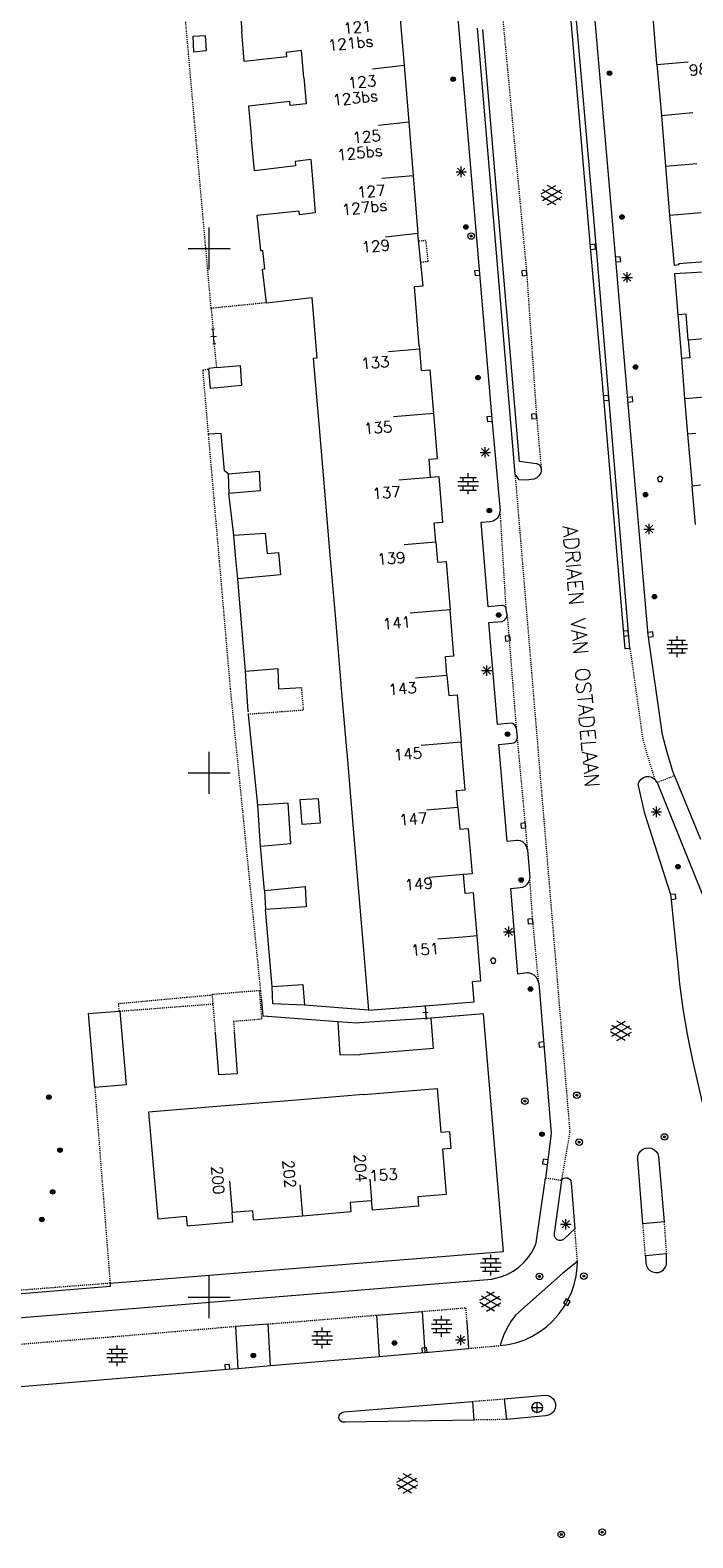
# Model space of a CAD drawing. Header units: millimetres. Extents: x 135944 to 142000, y 454200 to 456692.
# Tile 177 of 185: x 138083 to 138146, y 454627 to 454771. Entities that reach past the tile are written whole.
import ezdxf
from ezdxf.enums import TextEntityAlignment as Align

# ---------------------------------------------------------------- set-up
doc = ezdxf.new("R2010")
doc.units = ezdxf.units.MM
for name, pattern in [('TotaalGBKN2013X$0$DASHDOT', [1, 0.5, -0.25, 0, -0.25]), ('TotaalGBKN2013X$0$DIVIDE', [1.25, 0.5, -0.25, 0, -0.25, 0, -0.25]), ('TotaalGBKN2013X$0$DOT', [0.25, 0, -0.25]), ('TotaalGBKN2013X$0$HIDDEN', [0.375, 0.25, -0.125])]:
    doc.linetypes.add(name, pattern=pattern)
doc.layers.get('0').update_dxf_attribs({"color": 251})
doc.layers.add('TotaalGBKN2013X$0$GBKN binnenstad 2009$0$SEMANT_ SYMB_', color=251, linetype='Continuous')
doc.styles.add('TotaalGBKN2013X$0$TXT', font='txt.shx')

# ---------------------------------------------------------------- blocks, each defined once
blk = doc.blocks.new('TotaalGBKN2013X$0$A$C7E336BC7')
at = {"linetype": 'TotaalGBKN2013X$0$DASHDOT', "lineweight": 0}
for p, q in [((138098910, 454758720), (138093466, 454819960)), ((138100191, 454744291), (138098910, 454758720)), ((138105467, 454744824), (138100191, 454744291)), ((138100191, 454744291), (138100370, 454742280)), ((138100733, 454738639), (138100490, 454740900)), ((138099410, 454738430), (138099970, 454738504)), ((138099941, 454732285), (138099410, 454738430)), ((138102040, 454708010), (138099941, 454732285)), ((138104918, 454679221), (138102040, 454708010)), ((138100313, 454678796), (138091343, 454677968)), ((138091343, 454677968), (138091394, 454677269)), ((138091493, 454677276), (138100381, 454677965)), ((138105008, 454678323), (138104918, 454679221)), ((138089097, 454669992), (138090558, 454651321)), ((138090558, 454651321), (138078309, 454650361))]:
    blk.add_line(p, q, dxfattribs=at)
at = {"linetype": 'Continuous', "lineweight": 0}
for p, q in [((138136930, 454749960), (138134790, 454774220)), ((138138760, 454748950), (138136550, 454774370)), ((138102864, 454773976), (138103121, 454770710)), ((138123620, 454773050), (138126950, 454733770)), ((138136360, 454750140), (138134290, 454774090)), ((138118147, 454772647), (138118581, 454767439)), ((138142246, 454772483), (138142646, 454767652)), ((138098472, 454770242), (138099604, 454770310)), ((138098529, 454768737), (138098472, 454770242)), ((138099604, 454770310), (138099708, 454768835)), ((138103348, 454767826), (138103121, 454770710)), ((138125560, 454771010), (138129150, 454728518)), ((138129581, 454729680), (138126090, 454770900)), ((138099708, 454768835), (138098529, 454768737)), ((138108793, 454768867), (138107336, 454768699)), ((138107336, 454768699), (138107377, 454768291)), ((138109018, 454766314), (138108793, 454768867)), ((138107377, 454768291), (138103348, 454767826)), ((138118581, 454767439), (138115581, 454767091)), ((138118581, 454767439), (138119032, 454762037)), ((138142646, 454767652), (138142656, 454767547)), ((138142656, 454767547), (138145646, 454767803)), ((138142656, 454767547), (138143100, 454762699)), ((138109018, 454766314), (138109239, 454763794)), ((138107693, 454764032), (138103735, 454763585)), ((138103735, 454763585), (138104028, 454760431)), ((138107729, 454763624), (138107693, 454764032)), ((138109239, 454763794), (138107729, 454763624)), ((138143096, 454762699), (138146086, 454762955)), ((138143100, 454762699), (138143491, 454757862)), ((138119032, 454762037), (138116139, 454761729)), ((138119032, 454762037), (138119447, 454756919)), ((138104307, 454757416), (138104028, 454760431)), ((138109706, 454758491), (138108196, 454758306)), ((138109706, 454758491), (138109911, 454755869)), ((138108232, 454757897), (138104307, 454757416)), ((138108196, 454758306), (138108232, 454757897)), ((138119447, 454756919), (138116458, 454756667)), ((138119447, 454756919), (138119893, 454751416)), ((138123530, 454757310), (138124530, 454757310)), ((138123676, 454756956), (138124384, 454757664)), ((138124384, 454756956), (138123676, 454757664)), ((138124030, 454756810), (138124030, 454757810)), ((138143491, 454757862), (138146481, 454758118)), ((138143491, 454757862), (138143893, 454753191)), ((138109911, 454755869), (138110106, 454753387)), ((138131649, 454755203), (138133051, 454756012)), ((138131786, 454754590), (138133519, 454755589)), ((138133519, 454754601), (138131787, 454755603)), ((138133649, 454755220), (138132263, 454756021)), ((138133050, 454754180), (138131649, 454754989)), ((138132263, 454754171), (138133649, 454754971)), ((138108579, 454753574), (138104532, 454753140)), ((138104532, 454753140), (138104880, 454749798)), ((138108613, 454753225), (138108579, 454753574)), ((138110106, 454753387), (138108613, 454753225)), ((138143893, 454753191), (138146883, 454753447)), ((138143893, 454753191), (138144307, 454748373)), ((138100000, 454750000), (138100000, 454752000)), ((138119894, 454751416), (138116805, 454751071)), ((138120409, 454746442), (138119893, 454751416)), ((138098000, 454750000), (138100000, 454750000)), ((138100000, 454750000), (138102000, 454750000)), ((138100000, 454748000), (138100000, 454750000)), ((138104880, 454749798), (138105109, 454749822)), ((138105294, 454748047), (138105109, 454749822)), ((138137630, 454735720), (138136360, 454750140)), ((138140111, 454711853), (138136930, 454749960)), ((138139920, 454735580), (138138760, 454748950)), ((138144767, 454748451), (138144307, 454748373)), ((138153213, 454749217), (138144741, 454748540)), ((138144741, 454748540), (138144767, 454748451)), ((138105100, 454748028), (138105294, 454748047)), ((138105467, 454744824), (138105100, 454748028)), ((138139350, 454747250), (138140350, 454747250)), ((138139496, 454746896), (138140204, 454747604)), ((138140204, 454746896), (138139496, 454747604)), ((138139850, 454746750), (138139850, 454747750)), ((138154701, 454748199), (138144362, 454747585)), ((138144362, 454747585), (138144675, 454743665)), ((138119562, 454746374), (138120409, 454746442)), ((138120016, 454740713), (138119562, 454746374)), ((138105467, 454744824), (138109775, 454745317)), ((138109775, 454745317), (138110273, 454739549)), ((138145472, 454743729), (138144675, 454743665)), ((138144675, 454743665), (138145007, 454739507)), ((138145666, 454741298), (138145472, 454743729)), ((138100706, 454741614), (138100154, 454741566)), ((138100508, 454742292), (138100232, 454742268)), ((138100490, 454740900), (138100370, 454742280)), ((138145666, 454741298), (138147851, 454741482)), ((138145666, 454741298), (138145804, 454739571)), ((138100628, 454740912), (138100352, 454740888)), ((138120090, 454740397), (138117101, 454740145)), ((138120064, 454740716), (138120016, 454740713)), ((138120090, 454740397), (138120064, 454740716)), ((138120254, 454738369), (138120090, 454740397)), ((138100733, 454738639), (138099965, 454738565)), ((138099965, 454738565), (138099970, 454738504)), ((138100123, 454736642), (138099970, 454738504)), ((138100733, 454738639), (138102950, 454738851)), ((138102950, 454738851), (138103074, 454736928)), ((138110273, 454739549), (138109924, 454739519)), ((138109924, 454739519), (138110453, 454733282)), ((138120254, 454738369), (138121068, 454738437)), ((138121415, 454734256), (138121068, 454738437)), ((138145804, 454739571), (138145007, 454739507)), ((138145007, 454739507), (138145317, 454735698)), ((138103074, 454736928), (138100123, 454736642)), ((138139510, 454713270), (138137630, 454735720)), ((138141860, 454713160), (138139920, 454735580)), ((138145317, 454735698), (138145595, 454732290)), ((138145343, 454735700), (138148333, 454735952)), ((138121415, 454734256), (138117563, 454733936)), ((138121771, 454729966), (138121415, 454734256)), ((138110453, 454733282), (138110963, 454727262)), ((138126950, 454733770), (138127740, 454724990)), ((138101132, 454732372), (138099941, 454732285)), ((138101465, 454728797), (138101132, 454732372)), ((138126320, 454730060), (138126320, 454731060)), ((138146392, 454732360), (138145595, 454732290)), ((138145595, 454732290), (138146030, 454727351)), ((138120960, 454729897), (138121771, 454729966)), ((138121102, 454728163), (138120960, 454729897)), ((138125820, 454730560), (138126820, 454730560)), ((138125966, 454730206), (138126674, 454730914)), ((138126674, 454730206), (138125966, 454730914)), ((138131160, 454729460), (138129581, 454729680)), ((138101827, 454728497), (138101465, 454728797)), ((138101827, 454728497), (138104761, 454728757)), ((138101827, 454728497), (138101876, 454726635)), ((138104761, 454728757), (138104871, 454726886)), ((138121914, 454728235), (138118073, 454727916)), ((138121916, 454728224), (138121102, 454728163)), ((138122274, 454723913), (138121916, 454728224)), ((138123897, 454728170), (138125497, 454728170)), ((138124197, 454727770), (138124197, 454728170)), ((138124697, 454728170), (138124697, 454728570)), ((138125197, 454727770), (138125197, 454728170)), ((138129354, 454728223), (138129150, 454728518)), ((138129560, 454727930), (138129354, 454728223)), ((138131260, 454729452), (138131160, 454729460)), ((138131426, 454728306), (138131218, 454728121)), ((138131440, 454729378), (138131260, 454729452)), ((138131574, 454728543), (138131426, 454728306)), ((138131575, 454729238), (138131440, 454729378)), ((138131630, 454728710), (138131574, 454728543)), ((138131644, 454729056), (138131575, 454729238)), ((138131650, 454728990), (138131630, 454728710)), ((138131644, 454729056), (138131650, 454728990)), ((138104871, 454726886), (138101876, 454726635)), ((138110963, 454727262), (138111483, 454721128)), ((138123717, 454727770), (138125677, 454727770)), ((138123717, 454727370), (138125677, 454727370)), ((138123897, 454726970), (138125497, 454726970)), ((138124197, 454726970), (138124197, 454727370)), ((138124697, 454727370), (138124697, 454727770)), ((138124697, 454726570), (138124697, 454726970)), ((138125197, 454726970), (138125197, 454727370)), ((138130260, 454727920), (138129560, 454727930)), ((138130690, 454727960), (138130260, 454727920)), ((138130966, 454728003), (138130690, 454727960)), ((138131218, 454728121), (138130966, 454728003)), ((138146827, 454727421), (138146030, 454727351)), ((138146347, 454723671), (138146030, 454727351)), ((138102351, 454722650), (138101876, 454726635)), ((138121462, 454723844), (138122274, 454723913)), ((138121615, 454722002), (138121462, 454723844)), ((138125940, 454723900), (138126800, 454723980)), ((138126580, 454715840), (138125940, 454723900)), ((138126800, 454723980), (138127079, 454724044)), ((138127079, 454724044), (138127329, 454724183)), ((138127329, 454724183), (138127532, 454724385)), ((138127532, 454724385), (138127671, 454724635)), ((138127671, 454724635), (138127736, 454724914)), ((138127736, 454724914), (138127740, 454724990)), ((138102351, 454722650), (138105335, 454722853)), ((138102526, 454720711), (138102351, 454722650)), ((138105335, 454722853), (138105514, 454720930)), ((138141430, 454723250), (138142430, 454723250)), ((138141576, 454722896), (138142284, 454723604)), ((138142284, 454722896), (138141576, 454723604)), ((138141930, 454722750), (138141930, 454723750)), ((138105514, 454720930), (138106601, 454721006)), ((138106601, 454721006), (138106800, 454718868)), ((138111483, 454721128), (138112032, 454714654)), ((138121615, 454722002), (138118596, 454721752)), ((138121615, 454722002), (138121774, 454720085)), ((138102725, 454718514), (138102526, 454720711)), ((138121774, 454720085), (138122585, 454720155)), ((138122585, 454720155), (138122969, 454715527)), ((138106800, 454718868), (138102725, 454718514)), ((138103472, 454709694), (138102725, 454718514)), ((138122969, 454715527), (138119149, 454715210)), ((138123332, 454711156), (138122969, 454715527)), ((138127886, 454715944), (138126580, 454715840)), ((138127978, 454715945), (138127886, 454715944)), ((138128142, 454715886), (138127978, 454715945)), ((138128262, 454715761), (138128142, 454715886)), ((138128315, 454715596), (138128262, 454715761)), ((138128410, 454715010), (138128315, 454715596)), ((138112032, 454714654), (138112556, 454708468)), ((138126660, 454714330), (138127920, 454714430)), ((138127470, 454704610), (138126660, 454714330)), ((138127920, 454714430), (138128138, 454714560)), ((138128138, 454714560), (138128305, 454714752)), ((138128305, 454714752), (138128404, 454714985)), ((138128404, 454714985), (138128410, 454715010)), ((138139640, 454711820), (138139510, 454713270)), ((138143200, 454703610), (138141860, 454713160)), ((138143802, 454712642), (138145402, 454712642)), ((138144102, 454712242), (138144102, 454712642)), ((138144602, 454712642), (138144602, 454713042)), ((138145102, 454712242), (138145102, 454712642)), ((138122520, 454711089), (138123332, 454711156)), ((138122670, 454709285), (138122520, 454711089)), ((138140111, 454711853), (138139640, 454711820)), ((138143622, 454712242), (138145582, 454712242)), ((138143622, 454711842), (138145582, 454711842)), ((138143802, 454711442), (138145402, 454711442)), ((138144102, 454711442), (138144102, 454711842)), ((138144602, 454711842), (138144602, 454712242)), ((138144602, 454711042), (138144602, 454711442)), ((138145102, 454711442), (138145102, 454711842)), ((138103472, 454709694), (138106556, 454709947)), ((138103604, 454707738), (138103472, 454709694)), ((138106556, 454709947), (138106616, 454708000)), ((138125970, 454709750), (138126970, 454709750)), ((138126116, 454709396), (138126824, 454710104)), ((138126824, 454709396), (138126116, 454710104)), ((138126470, 454709250), (138126470, 454710250)), ((138106616, 454708000), (138108788, 454708131)), ((138112556, 454708468), (138112563, 454708387)), ((138112563, 454708387), (138113089, 454702185)), ((138122670, 454709285), (138119673, 454709036)), ((138122670, 454709285), (138122829, 454707368)), ((138103729, 454705878), (138103604, 454707738)), ((138122829, 454707368), (138123642, 454707434)), ((138123642, 454707434), (138124015, 454702931)), ((138104641, 454696921), (138103750, 454705571)), ((138128780, 454704720), (138127470, 454704610)), ((138128908, 454704698), (138128780, 454704720)), ((138129086, 454704601), (138128908, 454704698)), ((138129213, 454704444), (138129086, 454704601)), ((138129270, 454704250), (138129213, 454704444)), ((138129270, 454704250), (138129353, 454703352)), ((138124015, 454702931), (138120217, 454702616)), ((138124393, 454698388), (138124015, 454702931)), ((138127610, 454702700), (138128860, 454702820)), ((138128390, 454693460), (138127610, 454702700)), ((138128860, 454702820), (138129055, 454702862)), ((138129055, 454702862), (138129217, 454702977)), ((138129217, 454702977), (138129323, 454703146)), ((138129323, 454703146), (138129353, 454703343)), ((138129353, 454703343), (138129353, 454703352)), ((138143617, 454702054), (138143200, 454703610)), ((138100000, 454700000), (138100000, 454702000)), ((138113089, 454702185), (138113108, 454701962)), ((138113108, 454701962), (138113631, 454695792)), ((138144210, 454700120), (138143617, 454702054)), ((138098000, 454700000), (138100000, 454700000)), ((138100000, 454700000), (138102000, 454700000)), ((138100000, 454698000), (138100000, 454700000)), ((138140993, 454699185), (138141165, 454699400)), ((138141165, 454699400), (138141391, 454699556)), ((138141391, 454699556), (138141652, 454699642)), ((138141652, 454699642), (138141927, 454699649)), ((138141927, 454699649), (138142193, 454699577)), ((138142193, 454699577), (138142426, 454699432)), ((138142426, 454699432), (138142463, 454699399)), ((138142548, 454699308), (138142463, 454699399)), ((138144363, 454699747), (138144210, 454700120)), ((138146870, 454693640), (138144363, 454699747)), ((138123581, 454698317), (138124393, 454698388)), ((138123716, 454696688), (138123581, 454698317)), ((138140890, 454698930), (138140993, 454699185)), ((138141540, 454696130), (138140890, 454698930)), ((138142690, 454699070), (138142548, 454699308)), ((138142690, 454699070), (138149090, 454683240)), ((138107523, 454697109), (138104641, 454696921)), ((138104759, 454694978), (138104641, 454696921)), ((138107656, 454695177), (138107523, 454697109)), ((138108690, 454697441), (138110394, 454697565)), ((138108862, 454695076), (138108690, 454697441)), ((138110394, 454697565), (138110566, 454695200)), ((138123716, 454696688), (138120741, 454696441)), ((138123716, 454696688), (138123887, 454694615)), ((138142274, 454695921), (138142982, 454696629)), ((138142982, 454695921), (138142274, 454696629)), ((138142628, 454695775), (138142628, 454696775)), ((138107789, 454693245), (138107656, 454695177)), ((138110566, 454695200), (138108862, 454695076)), ((138113631, 454695792), (138114171, 454689426)), ((138144020, 454688380), (138141540, 454696130)), ((138142128, 454696275), (138143128, 454696275)), ((138104879, 454693004), (138104759, 454694978)), ((138123887, 454694615), (138124700, 454694687)), ((138124700, 454694687), (138125060, 454690353)), ((138104879, 454693004), (138107789, 454693245)), ((138105289, 454688788), (138104879, 454693004)), ((138129310, 454693550), (138128390, 454693460)), ((138129388, 454693550), (138129310, 454693550)), ((138129665, 454693499), (138129388, 454693550)), ((138129916, 454693372), (138129665, 454693499)), ((138130121, 454693181), (138129916, 454693372)), ((138130264, 454692939), (138130121, 454693181)), ((138130334, 454692667), (138130264, 454692939)), ((138130334, 454692667), (138130560, 454689980)), ((138114171, 454689426), (138114675, 454683480)), ((138124246, 454690288), (138120954, 454690015)), ((138125060, 454690353), (138124246, 454690288)), ((138124395, 454688500), (138124246, 454690288)), ((138130156, 454689221), (138130356, 454689410)), ((138130356, 454689410), (138130493, 454689648)), ((138130493, 454689648), (138130557, 454689915)), ((138130557, 454689915), (138130560, 454689980)), ((138105289, 454688788), (138109151, 454689164)), ((138105289, 454688788), (138105382, 454686951)), ((138109151, 454689164), (138109252, 454687219)), ((138125208, 454688565), (138124395, 454688500)), ((138125550, 454684446), (138125208, 454688565)), ((138128750, 454688960), (138129640, 454689050)), ((138129420, 454680790), (138128750, 454688960)), ((138129640, 454689050), (138129911, 454689098)), ((138129911, 454689098), (138130156, 454689221)), ((138144030, 454688160), (138144020, 454688380)), ((138144580, 454682840), (138144030, 454688160)), ((138109252, 454687219), (138105382, 454686951)), ((138105999, 454679630), (138105382, 454686951)), ((138128196, 454684476), (138128904, 454685184)), ((138128904, 454684476), (138128196, 454685184)), ((138128550, 454684330), (138128550, 454685330)), ((138124550, 454684363), (138121785, 454684134)), ((138125550, 454684446), (138124550, 454684363)), ((138125906, 454680158), (138125550, 454684446)), ((138128050, 454684830), (138129050, 454684830)), ((138114675, 454683480), (138115193, 454677368)), ((138144625, 454682284), (138144580, 454682840)), ((138144870, 454679876), (138144625, 454682284)), ((138130310, 454680930), (138129420, 454680790)), ((138130442, 454680921), (138130310, 454680930)), ((138130730, 454680844), (138130442, 454680921)), ((138130987, 454680694), (138130730, 454680844)), ((138105999, 454679630), (138108931, 454679829)), ((138106085, 454677969), (138105999, 454679630)), ((138108931, 454679829), (138109081, 454677829)), ((138125094, 454680088), (138125906, 454680158)), ((138125254, 454678154), (138125094, 454680088)), ((138131196, 454680480), (138130987, 454680694)), ((138131340, 454680220), (138131196, 454680480)), ((138131410, 454679930), (138131340, 454680220)), ((138131410, 454679930), (138132610, 454665590)), ((138145194, 454677478), (138144870, 454679876)), ((138105137, 454676793), (138105008, 454678323)), ((138109081, 454677829), (138106085, 454677969)), ((138115193, 454677368), (138109081, 454677829)), ((138120585, 454677789), (138125254, 454678154)), ((138088491, 454677053), (138091394, 454677269)), ((138089097, 454669992), (138088491, 454677053)), ((138091394, 454677269), (138091493, 454677276)), ((138091493, 454677276), (138092105, 454670246)), ((138112252, 454676255), (138105137, 454676793)), ((138120672, 454676557), (138114318, 454676148)), ((138115193, 454677368), (138120585, 454677789)), ((138120382, 454677155), (138120875, 454677190)), ((138120461, 454677780), (138120709, 454677798)), ((138120548, 454676548), (138120796, 454676566)), ((138120585, 454677789), (138120672, 454676557)), ((138121170, 454676589), (138120672, 454676557)), ((138126139, 454677018), (138121170, 454676589)), ((138121371, 454673737), (138121170, 454676589)), ((138128050, 454654336), (138126139, 454677018)), ((138145598, 454675092), (138145194, 454677478)), ((138100920, 454671204), (138100610, 454675194)), ((138102399, 454675342), (138102683, 454671286)), ((138114102, 454676134), (138112252, 454676255)), ((138112252, 454676255), (138112455, 454673105)), ((138114318, 454676148), (138114102, 454676134)), ((138138240, 454675499), (138139642, 454676308)), ((138139641, 454674476), (138138240, 454675285)), ((138138377, 454674886), (138140110, 454675885)), ((138140110, 454674897), (138138378, 454675899)), ((138140240, 454675516), (138138854, 454676317)), ((138138854, 454674467), (138140240, 454675267)), ((138146080, 454672720), (138145598, 454675092)), ((138114430, 454673156), (138121371, 454673737)), ((138112455, 454673105), (138114349, 454673149)), ((138114349, 454673149), (138114430, 454673156)), ((138147020, 454668570), (138146080, 454672720)), ((138102683, 454671286), (138100920, 454671204)), ((138092105, 454670246), (138089097, 454669992)), ((138114716, 454669321), (138107949, 454668762)), ((138114716, 454669321), (138121747, 454669902)), ((138121747, 454669902), (138122098, 454665734)), ((138101125, 454668198), (138094228, 454667628)), ((138107949, 454668762), (138101125, 454668198)), ((138094228, 454667628), (138095116, 454657481)), ((138122098, 454665734), (138122895, 454665801)), ((138122895, 454665801), (138123032, 454664172)), ((138132610, 454665590), (138132060, 454661348)), ((138123032, 454664172), (138122235, 454664105)), ((138122235, 454664105), (138122597, 454659802)), ((138140871, 454663428), (138140956, 454663696)), ((138140956, 454663696), (138141113, 454663928)), ((138141113, 454663928), (138141329, 454664107)), ((138141329, 454664107), (138141587, 454664218)), ((138141587, 454664218), (138141865, 454664252)), ((138141865, 454664252), (138142142, 454664207)), ((138142142, 454664207), (138142395, 454664086)), ((138142395, 454664086), (138142603, 454663898)), ((138142603, 454663898), (138142751, 454663660)), ((138142751, 454663660), (138142821, 454663421)), ((138140864, 454663148), (138140871, 454663428)), ((138141341, 454657001), (138140864, 454663148)), ((138142821, 454663421), (138143361, 454657181)), ((138101935, 454661067), (138102188, 454658078)), ((138108657, 454660721), (138108688, 454660351)), ((138115310, 454661249), (138115483, 454659201)), ((138131173, 454655166), (138132060, 454661348)), ((138133570, 454661115), (138132880, 454656060)), ((138133570, 454661115), (138133631, 454661209)), ((138133631, 454661209), (138133786, 454661333)), ((138133786, 454661333), (138133977, 454661387)), ((138133977, 454661387), (138134174, 454661362)), ((138134174, 454661362), (138134345, 454661262)), ((138134345, 454661262), (138134463, 454661103)), ((138134463, 454661103), (138134510, 454660910)), ((138134510, 454660910), (138134860, 454656510)), ((138108688, 454660351), (138108910, 454657732)), ((138115444, 454659198), (138113429, 454659028)), ((138115483, 454659201), (138115444, 454659198)), ((138115560, 454658293), (138115483, 454659201)), ((138122597, 454659802), (138119875, 454659572)), ((138119875, 454659572), (138119952, 454658664)), ((138095116, 454657481), (138097814, 454657709)), ((138097814, 454657709), (138097891, 454656801)), ((138104150, 454658244), (138102188, 454658078)), ((138102265, 454657170), (138102188, 454658078)), ((138104227, 454657336), (138104150, 454658244)), ((138108910, 454657732), (138104227, 454657336)), ((138113506, 454658120), (138108910, 454657732)), ((138113429, 454659028), (138113506, 454658120)), ((138119952, 454658664), (138115560, 454658293)), ((138097891, 454656801), (138102265, 454657170)), ((138133500, 454656950), (138134500, 454656950)), ((138133646, 454656596), (138134354, 454657304)), ((138134354, 454656596), (138133646, 454657304)), ((138133760, 454655510), (138134860, 454656510)), ((138134000, 454656450), (138134000, 454657450)), ((138143361, 454657181), (138141341, 454657001)), ((138130778, 454654331), (138131072, 454654915)), ((138131072, 454654915), (138131173, 454655166)), ((138132880, 454656060), (138132892, 454655848)), ((138132892, 454655848), (138132980, 454655655)), ((138132980, 454655655), (138133133, 454655507)), ((138133133, 454655507), (138133330, 454655426)), ((138133330, 454655426), (138133542, 454655423)), ((138133542, 454655423), (138133741, 454655498)), ((138133741, 454655498), (138133760, 454655510)), ((138090558, 454651321), (138128050, 454654336)), ((138126048, 454653673), (138127648, 454653673)), ((138126348, 454653273), (138126348, 454653673)), ((138126848, 454653673), (138126848, 454654073)), ((138127348, 454653273), (138127348, 454653673)), ((138129987, 454653292), (138130414, 454653787)), ((138130414, 454653787), (138130778, 454654331)), ((138135100, 454653410), (138133710, 454652290)), ((138135075, 454652785), (138135100, 454653410)), ((138143581, 454654120), (138141581, 454653941)), ((138141581, 454653941), (138141633, 454653256)), ((138143601, 454653371), (138143581, 454654120)), ((138100000, 454650000), (138100000, 454652000)), ((138125868, 454653273), (138127828, 454653273)), ((138125868, 454652873), (138127828, 454652873)), ((138126048, 454652473), (138127648, 454652473)), ((138126348, 454652473), (138126348, 454652873)), ((138126848, 454652873), (138126848, 454653273)), ((138126848, 454652073), (138126848, 454652473)), ((138127348, 454652473), (138127348, 454652873)), ((138127782, 454651929), (138128391, 454652165)), ((138128391, 454652165), (138128968, 454652475)), ((138128968, 454652475), (138129502, 454652852)), ((138133710, 454652290), (138129210, 454648270)), ((138129502, 454652852), (138129987, 454653292)), ((138134792, 454651206), (138134973, 454651988)), ((138134973, 454651988), (138135075, 454652785)), ((138141633, 454653256), (138141689, 454652981)), ((138141689, 454652981), (138141821, 454652734)), ((138141821, 454652734), (138142017, 454652534)), ((138142017, 454652534), (138142261, 454652397)), ((138142261, 454652397), (138142534, 454652334)), ((138142534, 454652334), (138142813, 454652350)), ((138142813, 454652350), (138143077, 454652444)), ((138143077, 454652444), (138143304, 454652609)), ((138143304, 454652609), (138143475, 454652831)), ((138143475, 454652831), (138143577, 454653092)), ((138143577, 454653092), (138143601, 454653371)), ((138034195, 454644170), (138126955, 454651719)), ((138090572, 454651004), (138077616, 454649932)), ((138090558, 454651321), (138090572, 454651004)), ((138127811, 454649712), (138126425, 454650513)), ((138126955, 454651719), (138127782, 454651929)), ((138134534, 454650446), (138134792, 454651206)), ((138098000, 454650000), (138100000, 454650000)), ((138100000, 454650000), (138102000, 454650000)), ((138100000, 454648000), (138100000, 454650000)), ((138125811, 454649695), (138127213, 454650504)), ((138127212, 454648672), (138125811, 454649481)), ((138125948, 454649082), (138127681, 454650081)), ((138127681, 454649093), (138125949, 454650095)), ((138126425, 454648663), (138127811, 454649463)), ((138133751, 454648947), (138133983, 454649317)), ((138133983, 454649317), (138134202, 454649715)), ((138134202, 454649715), (138134534, 454650446)), ((138115949, 454648281), (138120336, 454648638)), ((138115949, 454648281), (138116195, 454644350)), ((138120586, 454644724), (138120336, 454648638)), ((138121360, 454647823), (138122960, 454647823)), ((138121660, 454647423), (138121660, 454647823)), ((138122160, 454647823), (138122160, 454648223)), ((138122660, 454647423), (138122660, 454647823)), ((138124545, 454647686), (138124725, 454645114)), ((138128754, 454647664), (138128364, 454647014)), ((138129210, 454648270), (138128754, 454647664)), ((138132138, 454647168), (138132734, 454647706)), ((138132734, 454647706), (138133273, 454648301)), ((138133273, 454648301), (138133751, 454648947)), ((138102505, 454647218), (138105623, 454647439)), ((138102505, 454647218), (138102734, 454643203)), ((138105849, 454643468), (138105623, 454647439)), ((138109801, 454646317), (138111761, 454646317)), ((138109981, 454646717), (138111581, 454646717)), ((138110281, 454646317), (138110281, 454646717)), ((138110781, 454646717), (138110781, 454647117)), ((138110781, 454645917), (138110781, 454646317)), ((138111281, 454646317), (138111281, 454646717)), ((138121180, 454647423), (138123140, 454647423)), ((138121180, 454647023), (138123140, 454647023)), ((138121360, 454646623), (138122960, 454646623)), ((138121660, 454646623), (138121660, 454647023)), ((138122160, 454647023), (138122160, 454647423)), ((138122160, 454646223), (138122160, 454646623)), ((138122660, 454646623), (138122660, 454647023)), ((138123626, 454645566), (138124334, 454646274)), ((138124334, 454645566), (138123626, 454646274)), ((138123980, 454645420), (138123980, 454646420)), ((138128045, 454646326), (138127801, 454645609)), ((138128364, 454647014), (138128045, 454646326)), ((138130074, 454645943), (138130802, 454646282)), ((138130802, 454646282), (138131492, 454646692)), ((138131492, 454646692), (138132138, 454647168)), ((138090438, 454645030), (138092038, 454645030)), ((138090738, 454644630), (138090738, 454645030)), ((138091238, 454645030), (138091238, 454645430)), ((138091738, 454644630), (138091738, 454645030)), ((138109801, 454645917), (138111761, 454645917)), ((138109981, 454645517), (138111581, 454645517)), ((138110281, 454645517), (138110281, 454645917)), ((138110781, 454645117), (138110781, 454645517)), ((138111281, 454645517), (138111281, 454645917)), ((138120586, 454644724), (138124725, 454645114)), ((138123480, 454645920), (138124480, 454645920)), ((138127801, 454645609), (138127740, 454645380)), ((138127740, 454645380), (138128535, 454645490)), ((138128535, 454645490), (138129316, 454645678)), ((138129316, 454645678), (138130074, 454645943)), ((138090258, 454644630), (138092218, 454644630)), ((138090258, 454644230), (138092218, 454644230)), ((138090438, 454643830), (138092038, 454643830)), ((138090738, 454643830), (138090738, 454644230)), ((138091238, 454644230), (138091238, 454644630)), ((138091238, 454643430), (138091238, 454643830)), ((138091738, 454643830), (138091738, 454644230)), ((138102734, 454643203), (138105849, 454643468)), ((138105849, 454643468), (138116195, 454644350)), ((138116195, 454644350), (138120540, 454644720)), ((138120540, 454644720), (138120586, 454644724)), ((138082043, 454641489), (138101760, 454643120)), ((138101760, 454643120), (138102734, 454643203)), ((138128130, 454640300), (138132000, 454640640)), ((138132000, 454640640), (138132277, 454640613)), ((138132277, 454640613), (138132536, 454640509)), ((138132536, 454640509), (138132754, 454640335)), ((138112504, 454638896), (138112666, 454639009)), ((138112666, 454639009), (138112860, 454639050)), ((138112860, 454639050), (138125090, 454640060)), ((138125090, 454640060), (138125230, 454638280)), ((138128130, 454640300), (138128350, 454638330)), ((138130770, 454639480), (138131770, 454639480)), ((138131270, 454638980), (138131270, 454639980)), ((138132806, 454639055), (138132602, 454638865)), ((138132754, 454640335), (138132914, 454640108)), ((138132947, 454639295), (138132806, 454639055)), ((138132914, 454640108), (138133004, 454639844)), ((138133015, 454639565), (138132947, 454639295)), ((138133004, 454639844), (138133015, 454639565)), ((138112369, 454638533), (138112400, 454638728)), ((138112418, 454638341), (138112369, 454638533)), ((138112400, 454638728), (138112504, 454638896)), ((138112538, 454638184), (138112418, 454638341)), ((138112710, 454638086), (138112538, 454638184)), ((138112907, 454638064), (138112710, 454638086)), ((138112950, 454638070), (138112907, 454638064)), ((138125230, 454638280), (138112950, 454638070)), ((138132050, 454638690), (138128350, 454638330)), ((138132079, 454638691), (138132050, 454638690)), ((138132353, 454638740), (138132079, 454638691)), ((138132602, 454638865), (138132353, 454638740)), ((138117885, 454632339), (138119287, 454633148)), ((138119286, 454631316), (138117885, 454632125)), ((138118022, 454631726), (138119755, 454632725)), ((138119755, 454631737), (138118023, 454632739)), ((138119885, 454632356), (138118499, 454633157)), ((138118499, 454631307), (138119885, 454632107))]:
    blk.add_line(p, q, dxfattribs=at)
at = {"linetype": 'TotaalGBKN2013X$0$HIDDEN', "lineweight": 0}
for p, q in [((138127840, 454773430), (138130260, 454747670)), ((138120667, 454750763), (138119970, 454750690)), ((138120872, 454748783), (138120667, 454750763)), ((138120175, 454748710), (138120872, 454748783)), ((138130260, 454747670), (138131200, 454734020)), ((138131200, 454734020), (138131644, 454729056)), ((138129150, 454728518), (138134377, 454665738)), ((138128315, 454715596), (138127740, 454724990)), ((138128410, 454715010), (138129270, 454704250)), ((138140111, 454711853), (138141305, 454703345)), ((138129353, 454703352), (138130334, 454692667)), ((138141305, 454703345), (138141664, 454701994)), ((138141664, 454701994), (138142248, 454700061)), ((138142248, 454700061), (138142463, 454699399)), ((138142690, 454699070), (138144363, 454699747)), ((138130834, 454686075), (138130560, 454689980)), ((138131410, 454679930), (138130834, 454686075)), ((138134377, 454665738), (138133570, 454661115)), ((138133570, 454661115), (138132060, 454661348)), ((138135100, 454653410), (138134860, 454656510)), ((138141581, 454653941), (138141341, 454657001)), ((138143361, 454657181), (138143581, 454654120)), ((138105623, 454647439), (138115949, 454648281)), ((138120336, 454648638), (138124449, 454648986)), ((138124449, 454648986), (138124545, 454647686)), ((138081719, 454645498), (138090817, 454646232)), ((138090817, 454646232), (138094917, 454646575)), ((138094917, 454646575), (138102505, 454647218)), ((138124725, 454645114), (138127740, 454645380)), ((138125090, 454640060), (138128130, 454640300)), ((138128350, 454638330), (138125230, 454638280))]:
    blk.add_line(p, q, dxfattribs=at)
at = {"linetype": 'TotaalGBKN2013X$0$DOT', "lineweight": 0}
for p, q in [((138100490, 454740900), (138100370, 454742280)), ((138120585, 454677789), (138120672, 454676557))]:
    blk.add_line(p, q, dxfattribs=at)
at = {"linetype": 'TotaalGBKN2013X$0$DIVIDE', "lineweight": 0}
for p, q in [((138108788, 454708131), (138108971, 454705967)), ((138103750, 454705571), (138103729, 454705878)), ((138108971, 454705967), (138103750, 454705571)), ((138100305, 454678887), (138104769, 454679256)), ((138100610, 454675194), (138100305, 454678887)), ((138104769, 454679256), (138104997, 454676501)), ((138104997, 454676501), (138102321, 454676280)), ((138102321, 454676280), (138102399, 454675342))]:
    blk.add_line(p, q, dxfattribs=at)
at = {"linetype": 'Continuous', "lineweight": 0}
for points in [[(138136379, 454749916), (138136828, 454749955), (138136788, 454750403), (138136340, 454750364)], [(138138779, 454748726), (138139227, 454748765), (138139188, 454749213), (138138740, 454749174)], [(138125751, 454747904), (138125302, 454747866), (138125340, 454747418), (138125789, 454747456)], [(138129830, 454747409), (138130278, 454747446), (138130242, 454747894), (138129793, 454747858), (138129830, 454747409)], [(138137650, 454735496), (138138098, 454735534), (138138059, 454735983), (138137611, 454735944)], [(138139939, 454735356), (138140387, 454735395), (138140348, 454735843), (138139900, 454735804)], [(138126931, 454733994), (138126482, 454733955), (138126522, 454733507), (138126970, 454733546)], [(138130770, 454733760), (138131218, 454733796), (138131183, 454734245), (138130734, 454734209), (138130770, 454733760)], [(138142834, 454727790), (138143127, 454727790), (138143230, 454728108), (138142980, 454728290), (138142730, 454728108), (138142834, 454727790)], [(138128261, 454712568), (138128709, 454712606), (138128671, 454713054), (138128223, 454713016), (138128261, 454712568)], [(138139529, 454713046), (138139977, 454713085), (138139938, 454713533), (138139490, 454713494)], [(138141885, 454712936), (138142333, 454712987), (138142282, 454713434), (138141835, 454713383)], [(138129730, 454694731), (138130178, 454694766), (138130143, 454695215), (138129694, 454695179), (138129730, 454694731)], [(138144046, 454687935), (138144495, 454687969), (138144462, 454688417), (138144013, 454688384)], [(138130421, 454685589), (138130869, 454685626), (138130832, 454686074), (138130384, 454686037), (138130421, 454685589)], [(138126934, 454681860), (138127227, 454681860), (138127330, 454682178), (138127080, 454682360), (138126830, 454682178), (138126934, 454681860)], [(138131871, 454674334), (138131423, 454674297), (138131460, 454673848), (138131909, 454673886)], [(138132289, 454663103), (138131843, 454663161), (138131785, 454662715), (138132231, 454662657)], [(138133787, 454649440), (138134172, 454649206), (138134405, 454649591), (138134020, 454649824), (138133787, 454649440)], [(138120764, 454644740), (138120724, 454645189), (138120276, 454645148), (138120316, 454644700)], [(138101984, 454643139), (138101947, 454643587), (138101498, 454643550), (138101536, 454643101)]]:
    blk.add_lwpolyline(points, dxfattribs=at)
for centre, radius in [((138123251, 454766144), 215), ((138123251, 454766144), 155), ((138123251, 454766144), 95), ((138123251, 454766144), 35), ((138138167, 454766720), 215), ((138138167, 454766720), 155), ((138138167, 454766720), 95), ((138138167, 454766720), 35), ((138139349, 454752998), 215), ((138139349, 454752998), 155), ((138139349, 454752998), 95), ((138139349, 454752998), 35), ((138124471, 454752055), 215), ((138124471, 454752055), 155), ((138124471, 454752055), 95), ((138124471, 454752055), 35), ((138124975, 454751192), 310), ((138124975, 454751192), 95), ((138124975, 454751192), 35), ((138124975, 454751192), 22.4), ((138140643, 454738705), 215), ((138140643, 454738705), 155), ((138140643, 454738705), 95), ((138140643, 454738705), 35), ((138125622, 454737685), 215), ((138125622, 454737685), 155), ((138125622, 454737685), 95), ((138125622, 454737685), 35), ((138141591, 454726528), 215), ((138141591, 454726528), 155), ((138141591, 454726528), 95), ((138141591, 454726528), 35), ((138126699, 454725022), 215), ((138126699, 454725022), 155), ((138126699, 454725022), 95), ((138126699, 454725022), 35), ((138142440, 454716803), 215), ((138142440, 454716803), 155), ((138142440, 454716803), 95), ((138142440, 454716803), 35), ((138127590, 454715049), 215), ((138127590, 454715049), 155), ((138127590, 454715049), 95), ((138127590, 454715049), 35), ((138128435, 454703678), 215), ((138128435, 454703678), 155), ((138128435, 454703678), 95), ((138128435, 454703678), 35), ((138144681, 454691052), 215), ((138144681, 454691052), 155), ((138144681, 454691052), 95), ((138144681, 454691052), 35), ((138129743, 454689786), 215), ((138129743, 454689786), 155), ((138129743, 454689786), 95), ((138129743, 454689786), 35), ((138130632, 454679378), 215), ((138130632, 454679378), 155), ((138130632, 454679378), 95), ((138130632, 454679378), 35), ((138084720, 454669070), 215), ((138084720, 454669070), 155), ((138135050, 454669251), 310), ((138135050, 454669251), 95), ((138135050, 454669251), 35), ((138135050, 454669251), 22.4), ((138084720, 454669070), 95), ((138084720, 454669070), 35), ((138130090, 454668688), 310), ((138130090, 454668688), 95), ((138130090, 454668688), 35), ((138130090, 454668688), 22.4), ((138131725, 454665538), 215), ((138131725, 454665538), 155), ((138131725, 454665538), 95), ((138131725, 454665538), 35), ((138135271, 454664770), 310), ((138143401, 454665273), 310), ((138143401, 454665273), 95), ((138143401, 454665273), 35), ((138143401, 454665273), 22.4), ((138085790, 454664010), 215), ((138085790, 454664010), 155), ((138085790, 454664010), 95), ((138085790, 454664010), 35), ((138135271, 454664770), 95), ((138135271, 454664770), 35), ((138135271, 454664770), 22.4), ((138085080, 454660050), 215), ((138085080, 454660050), 155), ((138085080, 454660050), 95), ((138085080, 454660050), 35), ((138084050, 454657400), 215), ((138084050, 454657400), 155), ((138084050, 454657400), 95), ((138084050, 454657400), 35), ((138131480, 454651980), 310), ((138131480, 454651980), 95), ((138131480, 454651980), 35), ((138131480, 454651980), 22.4), ((138135705, 454651995), 310), ((138135705, 454651995), 95), ((138135705, 454651995), 35), ((138135705, 454651995), 22.4), ((138117666, 454645622), 215), ((138117666, 454645622), 155), ((138117666, 454645622), 95), ((138117666, 454645622), 35), ((138104208, 454644427), 215), ((138104208, 454644427), 155), ((138104208, 454644427), 95), ((138104208, 454644427), 35), ((138131270, 454639480), 500), ((138133565, 454627355), 310), ((138137470, 454627581), 310), ((138137470, 454627581), 95), ((138137470, 454627581), 35), ((138137470, 454627581), 22.4), ((138133565, 454627355), 95), ((138133565, 454627355), 35), ((138133565, 454627355), 22.4)]:
    blk.add_circle(centre, radius, dxfattribs=at)
at = {"linetype": 'Continuous', "lineweight": 0, "style": 'TotaalGBKN2013X$0$TXT'}
for s, rotation, p in [('121', 4.8164, (138115480, 454771224)), ('121bs', 6.0824, (138115636, 454769804)), ('123', 4.8164, (138115924, 454766006)), ('123bs', 6.0824, (138116080, 454764586)), ('125', 4.8164, (138116358, 454760785)), ('125bs', 6.0824, (138116514, 454759364)), ('127', 4.8164, (138116798, 454755564)), ('127bs', 6.0824, (138116954, 454754145)), ('129', 4.8164, (138117229, 454750346)), ('133', 4.5852, (138117179, 454739231)), ('135', 4.5844, (138117452, 454733020)), ('137', 4.5844, (138118255, 454726827)), ('139', 4.5844, (138118715, 454720567)), ('141', 4.5844, (138119240, 454714407)), ('143', 4.5844, (138119781, 454708147)), ('145', 4.5844, (138120290, 454701918)), ('147', 4.5844, (138120806, 454695709)), ('149', 4.5844, (138121332, 454689512)), ('151', 4.5844, (138121929, 454683272)), ('200', 274.8264, (138100945, 454659806)), ('202', 274.8264, (138107745, 454660384)), ('204', 274.8264, (138114545, 454660958)), ('153', 4.8273, (138117964, 454661758))]:
    blk.add_text(s, height=1054, rotation=rotation, dxfattribs=at).set_placement(p, align=Align.MIDDLE_RIGHT)
blk.add_text('98', height=1054, rotation=4.8928, dxfattribs=at).set_placement((138145740, 454766999), align=Align.MIDDLE_LEFT)
blk.add_text('ADRIAEN VAN OSTADELAAN', height=1400, rotation=274.89202, dxfattribs=at).set_placement((138133698, 454723503))

msp = doc.modelspace()

# ---------------------------------------------------------------- block references
at = {"layer": 'TotaalGBKN2013X$0$GBKN binnenstad 2009$0$SEMANT_ SYMB_', "xscale": 0.0009999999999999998, "yscale": 0.0009999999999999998, "zscale": 0.0009999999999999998}
msp.add_blockref('TotaalGBKN2013X$0$A$C7E336BC7', (0, 0), dxfattribs=at)

doc.saveas('drawing.dxf')
